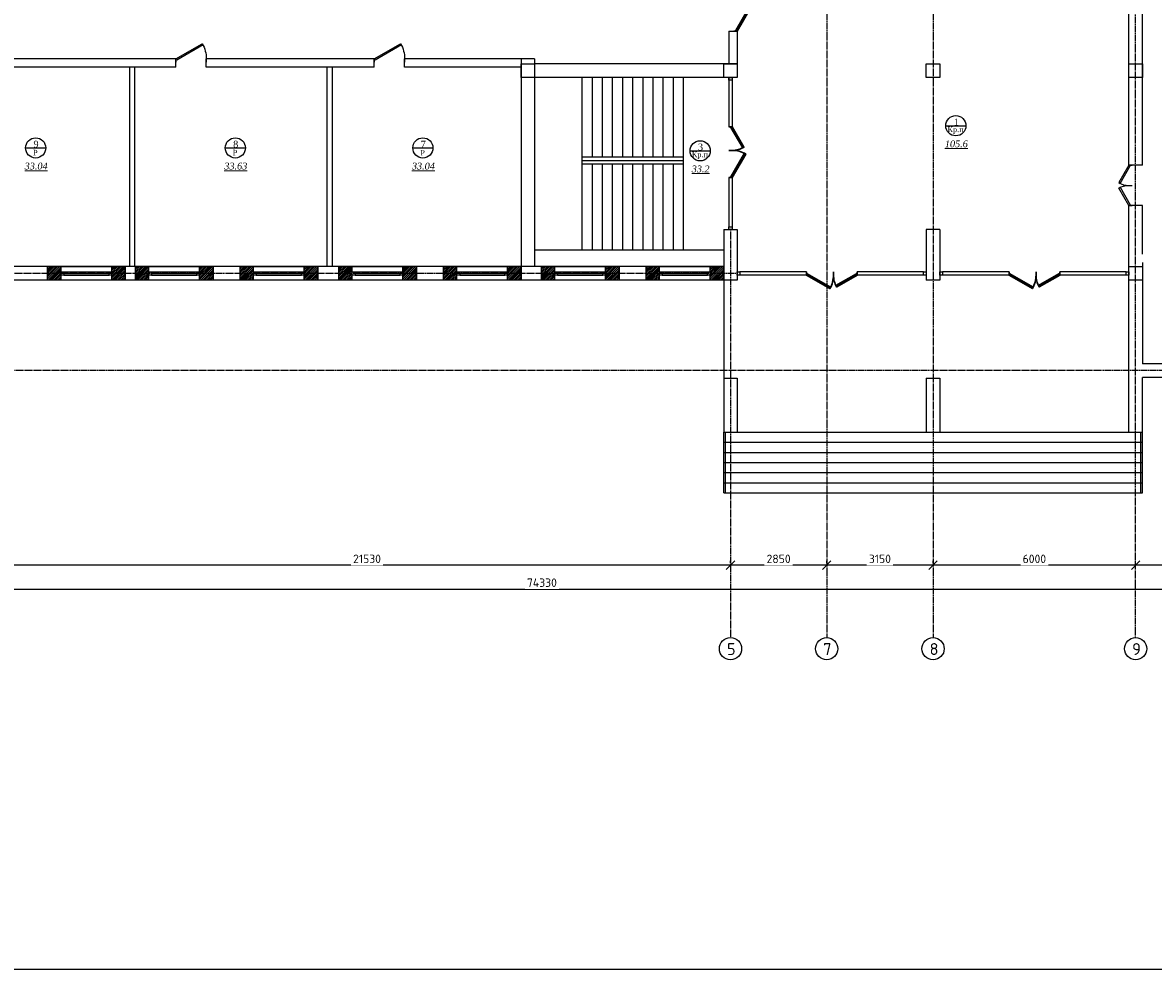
# Model space of a CAD drawing. Header units: inches. Extents: x 8001 to 766003, y -84601 to 563258.
# Tile 162 of 188: x 490337 to 523827, y 363688 to 391716. Entities that reach past the tile are written whole.
import ezdxf

# ---------------------------------------------------------------- set-up
doc = ezdxf.new("R2010")
doc.units = ezdxf.units.IN
doc.header["$MEASUREMENT"] = 0
doc.linetypes.add('Dashed', pattern=[19.05, 12.7, -6.35])
doc.layers.add('.', color=7, linetype='Continuous', lineweight=15)
doc.layers.add('0_Ном._пера__5', color=5, linetype='Continuous', lineweight=30)
doc.layers.add('PDF_Text', color=7, linetype='Continuous', true_color=0x002eb8)
doc.layers.add('РАЗРЕЗ', color=7, linetype='Continuous')
doc.styles.add('PDF ISOCPEUR', font='isocpeur.ttf')
doc.styles.add('Text style', font='isocpeur.ttf', dxfattribs={"height": 250})
doc.styles.add('TIEMS', font='times.ttf')
doc.dimstyles.new('Dim Style', dxfattribs={"dimtxt": 250, "dimasz": 250, "dimexe": 125, "dimexo": 62.5, "dimgap": 62.5, "dimtad": 1, "dimdec": 0, "dimtxsty": 'Text style', "dimblk": 'OBLIQUE', "dimcen": 250, "dimclrd": 256, "dimclre": 256, "dimclrt": 256, "dimadec": 0, "dimazin": 0, "dimtfac": 1, "dimtdec": 0, "dimtmove": 0, "dimatfit": 3, "dimldrblk": 'OBLIQUE', "dimfxl": 1, "dimlwd": -1, "dimlwe": -1, "dimarcsym": 0})

# ---------------------------------------------------------------- blocks, each defined once
blk = doc.blocks.new('*U278')
at = {"color": 5}
for p, q in [((0, 0), (0, -4)), ((-24, 0), (-24, -4))]:
    blk.add_line(p, q, dxfattribs=at)
blk.add_lwpolyline([(0, 0), (-20.8, 12), (-21.7, 10.5), (-0.9, -1.5)], close=True, dxfattribs=at)
blk.add_arc((0, 0), 24, 150, 180, dxfattribs=at)
blk = doc.blocks.new('*U290')
at = {"color": 5}
for p, q in [((0, 0), (0, -4)), ((-36, 0), (-36, -4))]:
    blk.add_line(p, q, dxfattribs=at)
blk.add_lwpolyline([(0, 0), (-31.2, 18), (-32.1, 16.5), (-0.9, -1.5)], close=True, dxfattribs=at)
blk.add_arc((0, 0), 36, 150, 180, dxfattribs=at)
blk = doc.blocks.new('_Oblique')
at = {"color": 0, "linetype": 'ByBlock', "lineweight": -2}
blk.add_line((-0.5, -0.5), (0.5, 0.5), dxfattribs=at)
blk = doc.blocks.new('*D223')
at = {"transparency": 16777216}
for p, q in [((231148, 177079), (231148, 177142)), ((244448, 177017), (231148, 177017)), ((244448, 177079), (244448, 177142))]:
    blk.add_line(p, q, dxfattribs=at)
at = {"layer": 'Defpoints', "color": 0, "transparency": 16777216}
for p in [(231148, 177017), (231148, 177017), (244448, 177017)]:
    blk.add_point(p, dxfattribs=at)
at = {"transparency": 16777216, "xscale": 250, "yscale": 250, "zscale": 250, "rotation": 180}
blk.add_blockref('_Oblique', (231148, 177017), dxfattribs=at)
at = {"transparency": 16777216, "xscale": 250, "yscale": 250, "zscale": 250}
blk.add_blockref('_Oblique', (244448, 177017), dxfattribs=at)
at = {"transparency": 16777216, "insert": (237798, 177204), "char_height": 250, "attachment_point": 5, "style": 'Text style', "bg_fill": 3, "box_fill_scale": 1.25, "bg_fill_color": 256, "bg_fill_true_color": 13158600, "bg_fill_transparency": 0}
blk.add_mtext('13300', dxfattribs=at)
blk = doc.blocks.new('*D224')
at = {"transparency": 16777216}
for p, q in [((225148, 177079), (225148, 177142)), ((231148, 177017), (225148, 177017)), ((231148, 177079), (231148, 177142))]:
    blk.add_line(p, q, dxfattribs=at)
at = {"layer": 'Defpoints', "color": 0, "transparency": 16777216}
for p in [(225148, 177017), (225148, 177017), (231148, 177017)]:
    blk.add_point(p, dxfattribs=at)
at = {"transparency": 16777216, "xscale": 250, "yscale": 250, "zscale": 250, "rotation": 180}
blk.add_blockref('_Oblique', (225148, 177017), dxfattribs=at)
at = {"transparency": 16777216, "xscale": 250, "yscale": 250, "zscale": 250}
blk.add_blockref('_Oblique', (231148, 177017), dxfattribs=at)
at = {"transparency": 16777216, "insert": (228148, 177204), "char_height": 250, "attachment_point": 5, "style": 'Text style', "bg_fill": 3, "box_fill_scale": 1.25, "bg_fill_color": 256, "bg_fill_true_color": 13158600, "bg_fill_transparency": 0}
blk.add_mtext('6000', dxfattribs=at)
blk = doc.blocks.new('*D225')
at = {"transparency": 16777216}
for p, q in [((221998, 177079), (221998, 177142)), ((225148, 177017), (221998, 177017)), ((225148, 177079), (225148, 177142))]:
    blk.add_line(p, q, dxfattribs=at)
at = {"layer": 'Defpoints', "color": 0, "transparency": 16777216}
for p in [(221998, 177017), (221998, 177017), (225148, 177017)]:
    blk.add_point(p, dxfattribs=at)
at = {"transparency": 16777216, "xscale": 250, "yscale": 250, "zscale": 250, "rotation": 180}
blk.add_blockref('_Oblique', (221998, 177017), dxfattribs=at)
at = {"transparency": 16777216, "xscale": 250, "yscale": 250, "zscale": 250}
blk.add_blockref('_Oblique', (225148, 177017), dxfattribs=at)
at = {"transparency": 16777216, "insert": (223573, 177204), "char_height": 250, "attachment_point": 5, "style": 'Text style', "bg_fill": 3, "box_fill_scale": 1.25, "bg_fill_color": 256, "bg_fill_true_color": 13158600, "bg_fill_transparency": 0}
blk.add_mtext('3150', dxfattribs=at)
blk = doc.blocks.new('*D226')
at = {"transparency": 16777216}
for p, q in [((219148, 177079), (219148, 177142)), ((221998, 177017), (219148, 177017)), ((221998, 177079), (221998, 177142))]:
    blk.add_line(p, q, dxfattribs=at)
at = {"layer": 'Defpoints', "color": 0, "transparency": 16777216}
for p in [(219148, 177017), (219148, 177017), (221998, 177017)]:
    blk.add_point(p, dxfattribs=at)
at = {"transparency": 16777216, "xscale": 250, "yscale": 250, "zscale": 250, "rotation": 180}
blk.add_blockref('_Oblique', (219148, 177017), dxfattribs=at)
at = {"transparency": 16777216, "xscale": 250, "yscale": 250, "zscale": 250}
blk.add_blockref('_Oblique', (221998, 177017), dxfattribs=at)
at = {"transparency": 16777216, "insert": (220573, 177204), "char_height": 250, "attachment_point": 5, "style": 'Text style', "bg_fill": 3, "box_fill_scale": 1.25, "bg_fill_color": 256, "bg_fill_true_color": 13158600, "bg_fill_transparency": 0}
blk.add_mtext('2850', dxfattribs=at)
blk = doc.blocks.new('*D227')
at = {"transparency": 16777216}
for p, q in [((197618, 177079), (197618, 177142)), ((219148, 177017), (197618, 177017)), ((219148, 177079), (219148, 177142))]:
    blk.add_line(p, q, dxfattribs=at)
at = {"layer": 'Defpoints', "color": 0, "transparency": 16777216}
for p in [(197618, 177017), (197618, 177017), (219148, 177017)]:
    blk.add_point(p, dxfattribs=at)
at = {"transparency": 16777216, "xscale": 250, "yscale": 250, "zscale": 250, "rotation": 180}
blk.add_blockref('_Oblique', (197618, 177017), dxfattribs=at)
at = {"transparency": 16777216, "xscale": 250, "yscale": 250, "zscale": 250}
blk.add_blockref('_Oblique', (219148, 177017), dxfattribs=at)
at = {"transparency": 16777216, "insert": (208383, 177204), "char_height": 250, "attachment_point": 5, "style": 'Text style', "bg_fill": 3, "box_fill_scale": 1.25, "bg_fill_color": 256, "bg_fill_true_color": 13158600, "bg_fill_transparency": 0}
blk.add_mtext('21530', dxfattribs=at)
blk = doc.blocks.new('*D230')
at = {"transparency": 16777216}
for p, q in [((176598, 176387), (176598, 176186)), ((176598, 176311), (250528, 176311)), ((250528, 176374), (250528, 176436))]:
    blk.add_line(p, q, dxfattribs=at)
at = {"layer": 'Defpoints', "color": 0, "transparency": 16777216}
for p in [(176598, 176450), (250528, 176311), (250528, 176311)]:
    blk.add_point(p, dxfattribs=at)
at = {"transparency": 16777216, "xscale": 250, "yscale": 250, "zscale": 250, "rotation": 180}
blk.add_blockref('_Oblique', (176598, 176311), dxfattribs=at)
at = {"transparency": 16777216, "xscale": 250, "yscale": 250, "zscale": 250}
blk.add_blockref('_Oblique', (250528, 176311), dxfattribs=at)
at = {"transparency": 16777216, "insert": (213563, 176499), "char_height": 250, "attachment_point": 5, "style": 'Text style', "bg_fill": 3, "box_fill_scale": 1.25, "bg_fill_color": 256, "bg_fill_true_color": 13158600, "bg_fill_transparency": 0}
blk.add_mtext('74330', dxfattribs=at)
blk = doc.blocks.new('wrw')
at = {"layer": '.'}
h = blk.add_hatch(dxfattribs=at)
h.set_pattern_fill('JIS_LC_8', color=32, scale=5)
h.set_pattern_definition([(45, (0, 0), (-27.57716447, 27.57716447), []), (45, (2, 0), (-27.57716447, 27.57716447), [])])
h.paths.add_polyline_path([(-1675824, -1869871), (-1676224, -1869871), (-1676224, -1870071), (-1675824, -1870071), (-1675824, -1870021)])
h.paths.add_polyline_path([(-1675824, -1870071), (-1676224, -1870071), (-1676224, -1870271), (-1675824, -1870271)])
h.paths.add_polyline_path([(-1673924, -1870071), (-1674324, -1870071), (-1674324, -1870121), (-1674324, -1870271), (-1673924, -1870271)])
h.paths.add_polyline_path([(-1673924, -1869871), (-1674324, -1869871), (-1674324, -1870071), (-1673924, -1870071)])
for p, q in [((-1676224, -1870271), (-1676224, -1869871)), ((-1675824, -1870271), (-1675824, -1869871)), ((-1674324, -1870271), (-1674324, -1869871)), ((-1673924, -1870271), (-1673924, -1869871))]:
    blk.add_line(p, q)
at = {"color": 5, "linetype": 'ByBlock', "lineweight": 25, "ltscale": 2}
for points in [[(-1675824, -1870021), (-1675744, -1870021), (-1675744, -1870121), (-1675824, -1870121)], [(-1674404, -1870021), (-1674324, -1870021), (-1674324, -1870121), (-1674404, -1870121)]]:
    blk.add_lwpolyline(points, close=True, dxfattribs=at)
at = {"color": 5}
for points in [[(-1675744, -1870021), (-1674404, -1870021)], [(-1675744, -1870071), (-1674404, -1870071)], [(-1675744, -1870121), (-1674404, -1870121)]]:
    blk.add_lwpolyline(points, dxfattribs=at)
blk = doc.blocks.new('*U303')
at = {"color": 5}
for p, q in [((0, 0), (0, 4)), ((28, 0), (28, 4))]:
    blk.add_line(p, q, dxfattribs=at)
blk.add_lwpolyline([(0, 0), (24.2, -14), (25.1, -12.5), (0.9, 1.5)], close=True, dxfattribs=at)
blk.add_arc((0, 0), 28, 330, 0, dxfattribs=at)
blk = doc.blocks.new('*U304')
at = {"color": 5}
for p, q in [((0, 0), (0, 4)), ((32, 0), (32, 4))]:
    blk.add_line(p, q, dxfattribs=at)
blk.add_lwpolyline([(0, 0), (27.7, -16), (28.6, -14.5), (0.9, 1.5)], close=True, dxfattribs=at)
blk.add_arc((0, 0), 32, 330, 0, dxfattribs=at)
blk = doc.blocks.new('*U291')
at = {"color": 5}
for p, q in [((-30, 0), (-30, 4)), ((0, 0), (0, 4))]:
    blk.add_line(p, q, dxfattribs=at)
blk.add_lwpolyline([(0, 0), (-26, -15), (-26.9, -13.5), (-0.9, 1.5)], close=True, dxfattribs=at)
blk.add_arc((0, 0), 30, 180, 210, dxfattribs=at)
blk = doc.blocks.new('sjjg')
at = {"color": 1, "linetype": 'Dashed', "ltscale": 2}
for p, q in [((225147.8, 230195.7), (225147.8, 174874.9)), ((231147.8, 174874.9), (231147.8, 230395.7)), ((219147.8, 186955.7), (219147.8, 174874.9)), ((219347.8, 185655.7), (170054.2, 185655.7)), ((248647.8, 182775.7), (170054.2, 182775.7))]:
    blk.add_line(p, q, dxfattribs=at)
for p, q in [((230947.8, 188861.1), (230947.8, 194725.7)), ((231347.8, 188861.1), (231347.8, 194725.7)), ((219097.8, 192825.7), (219097.8, 191855.7)), ((219097.8, 192825.7), (219347.8, 192825.7)), ((219347.8, 192825.7), (219347.8, 191455.7)), ((202723.6, 192005.7), (197773.6, 192005.7)), ((202723.6, 191755.7), (202723.6, 192005.7)), ((208597.8, 192005.7), (203623.6, 192005.7)), ((203623.6, 191755.7), (203623.6, 192005.7)), ((208597.8, 191755.7), (208597.8, 192005.7)), ((213347.8, 192005.7), (209497.8, 192005.7)), ((209497.8, 191755.7), (209497.8, 192005.7)), ((212947.8, 192005.7), (212947.8, 185855.7)), ((213347.8, 192005.7), (213347.8, 185855.7)), ((202723.6, 191755.7), (197773.6, 191755.7)), ((201347.8, 191755.7), (201347.8, 185855.7)), ((201497.8, 191755.7), (201497.8, 185855.7)), ((208597.8, 191755.7), (203623.6, 191755.7)), ((207197.8, 191755.7), (207197.8, 185855.7)), ((207347.8, 191755.7), (207347.8, 185855.7)), ((212947.8, 191755.7), (209497.8, 191755.7)), ((219347.8, 191855.7), (213347.8, 191855.7)), ((219347.8, 191455.7), (213347.8, 191455.7)), ((214747.8, 191455.7), (214747.8, 186355.7)), ((215047.8, 191455.7), (215047.8, 189100.7)), ((215347.8, 191455.7), (215347.8, 189100.7)), ((215647.8, 191455.7), (215647.8, 189100.7)), ((215947.8, 191455.7), (215947.8, 189100.7)), ((216247.8, 191455.7), (216247.8, 189100.7)), ((216547.8, 191455.7), (216547.8, 189100.7)), ((216847.8, 191455.7), (216847.8, 189100.7)), ((217147.8, 191455.7), (217147.8, 189100.7)), ((217447.8, 191455.7), (217447.8, 189100.7)), ((217747.8, 191455.7), (217747.8, 186355.7)), ((214747.8, 189100.7), (217747.8, 189100.7)), ((214747.8, 189000.7), (217747.8, 189000.7)), ((214747.8, 188900.7), (217747.8, 188900.7)), ((215047.8, 188900.7), (215047.8, 186355.7)), ((215347.8, 188900.7), (215347.8, 186355.7)), ((215647.8, 188900.7), (215647.8, 186355.7)), ((215947.8, 188900.7), (215947.8, 186355.7)), ((216247.8, 188900.7), (216247.8, 186355.7)), ((216547.8, 188900.7), (216547.8, 186355.7)), ((216847.8, 188900.7), (216847.8, 186355.7)), ((217147.8, 188900.7), (217147.8, 186355.7)), ((217447.8, 188900.7), (217447.8, 186355.7)), ((231347.8, 188861.1), (230947.8, 188861.1)), ((230947.8, 180955.7), (230947.8, 187661.1)), ((231347.8, 187661.1), (230947.8, 187661.1)), ((231347.8, 186225.7), (231347.8, 187661.1)), ((218947.8, 186955.7), (218947.8, 185455.7)), ((219347.8, 186955.7), (219347.8, 185455.7)), ((224947.8, 186955.7), (224947.8, 185455.7)), ((225347.8, 186955.7), (225347.8, 185455.7)), ((213347.8, 186355.7), (218947.8, 186355.7)), ((231347.8, 185975.7), (231347.8, 182975.7)), ((218947.8, 185855.7), (176799.4, 185855.7)), ((198923.6, 185455.7), (198923.6, 185855.7)), ((201223.6, 185455.7), (201223.6, 185855.7)), ((201523.6, 185455.7), (201523.6, 185855.7)), ((203823.6, 185455.7), (203823.6, 185855.7)), ((204623.6, 185455.7), (204623.6, 185855.7)), ((206923.6, 185455.7), (206923.6, 185855.7)), ((207547.8, 185455.7), (207547.8, 185855.7)), ((209847.8, 185455.7), (209847.8, 185855.7)), ((210647.8, 185455.7), (210647.8, 185855.7)), ((212947.8, 185455.7), (212947.8, 185855.7)), ((213547.8, 185455.7), (213547.8, 185855.7)), ((215847.8, 185455.7), (215847.8, 185855.7)), ((216647.8, 185455.7), (216647.8, 185855.7)), ((218947.8, 185455.7), (218947.8, 185855.7)), ((219347.8, 185455.7), (176399.4, 185455.7)), ((218947.8, 185455.7), (218947.8, 180955.7)), ((244247.8, 182975.7), (231347.8, 182975.7)), ((218947.8, 182555.7), (218947.8, 180955.7)), ((218947.8, 182555.7), (219347.8, 182555.7)), ((219347.8, 182555.7), (219347.8, 180955.7)), ((224947.8, 182555.7), (224947.8, 180955.7)), ((224947.8, 182555.7), (225347.8, 182555.7)), ((225347.8, 182555.7), (225347.8, 180955.7)), ((248847.8, 182575.7), (231347.8, 182575.7)), ((231347.8, 180955.7), (231347.8, 182575.7)), ((218947.8, 180955.7), (219347.8, 180955.7)), ((218947.8, 180955.7), (230947.8, 180955.7)), ((218947.8, 179155.7), (218947.8, 180955.7)), ((224947.8, 180955.7), (225347.8, 180955.7)), ((230947.8, 180955.7), (231347.8, 180955.7)), ((231347.8, 179155.7), (231347.8, 180955.7)), ((218947.8, 180655.7), (231347.8, 180655.7)), ((218947.8, 180355.7), (231347.8, 180355.7)), ((218947.8, 180055.7), (231347.8, 180055.7)), ((218947.8, 179755.7), (231347.8, 179755.7)), ((218947.8, 179455.7), (231347.8, 179455.7)), ((218947.8, 179155.7), (231347.8, 179155.7))]:
    blk.add_line(p, q)
at = {"color": 5}
for p, q in [((218997.8, 179155.7), (218997.8, 180955.7)), ((231297.8, 179155.7), (231297.8, 180955.7))]:
    blk.add_line(p, q, dxfattribs=at)
for points in [[(212947.8, 191855.7), (213347.8, 191855.7), (213347.8, 191455.7), (212947.8, 191455.7)], [(218947.8, 191855.7), (219347.8, 191855.7), (219347.8, 191455.7), (218947.8, 191455.7)], [(224947.8, 191855.7), (225347.8, 191855.7), (225347.8, 191455.7), (224947.8, 191455.7)], [(230947.8, 191855.7), (231347.8, 191855.7), (231347.8, 191455.7), (230947.8, 191455.7)], [(230947.8, 185855.7), (231347.8, 185855.7), (231347.8, 185455.7), (230947.8, 185455.7)]]:
    blk.add_lwpolyline(points, close=True)
at = {"color": 5, "linetype": 'ByBlock', "lineweight": 25, "ltscale": 2}
for points in [[(219097.8, 191375.7), (219097.8, 191455.7), (219197.8, 191455.7), (219197.8, 191375.7)], [(219097.8, 186955.7), (219097.8, 187035.7), (219197.8, 187035.7), (219197.8, 186955.7)], [(219347.8, 185705.7), (219427.8, 185705.7), (219427.8, 185605.7), (219347.8, 185605.7)], [(224867.8, 185705.7), (224947.8, 185705.7), (224947.8, 185605.7), (224867.8, 185605.7)], [(225347.8, 185705.7), (225427.8, 185705.7), (225427.8, 185605.7), (225347.8, 185605.7)], [(230867.8, 185705.7), (230947.8, 185705.7), (230947.8, 185605.7), (230867.8, 185605.7)]]:
    blk.add_lwpolyline(points, close=True, dxfattribs=at)
for points in [[(218947.8, 186955.7), (219347.8, 186955.7)], [(225347.8, 186955.7), (224947.8, 186955.7)], [(225347.8, 185455.7), (224947.8, 185455.7)]]:
    blk.add_lwpolyline(points)
for centre in [(219147.8, 174544.9), (221997.8, 174544.9), (225147.8, 174544.9), (231147.8, 174544.9)]:
    blk.add_circle(centre, 330)
at = {"layer": 'РАЗРЕЗ', "color": 5, "linetype": 'ByBlock', "lineweight": 25, "ltscale": 2}
for p, q in [((219097.8, 191455.7), (219097.8, 189995.7)), ((219197.8, 191455.7), (219197.8, 189995.7)), ((219197.8, 189995.7), (219097.8, 189995.7)), ((219097.8, 188495.7), (219097.8, 187035.7)), ((219197.8, 188495.7), (219097.8, 188495.7)), ((219197.8, 188495.7), (219197.8, 187035.7)), ((221397.8, 185705.7), (219427.8, 185705.7)), ((221397.8, 185605.7), (219427.8, 185605.7)), ((221397.8, 185605.7), (221397.8, 185705.7)), ((224867.8, 185705.7), (222897.8, 185705.7)), ((222897.8, 185605.7), (222897.8, 185705.7)), ((224867.8, 185605.7), (222897.8, 185605.7)), ((227397.8, 185705.7), (225427.8, 185705.7)), ((227397.8, 185605.7), (225427.8, 185605.7)), ((227397.8, 185605.7), (227397.8, 185705.7)), ((230867.8, 185705.7), (228897.8, 185705.7)), ((228897.8, 185605.7), (228897.8, 185705.7)), ((230867.8, 185605.7), (228897.8, 185605.7))]:
    blk.add_line(p, q, dxfattribs=at)
at = {"layer": 'РАЗРЕЗ', "linetype": 'ByBlock', "lineweight": 25, "ltscale": 2}
for points in [[(225523.7, 190027.1), (226121.6, 190027.1)], [(198270.2, 189368.4), (198868.1, 189368.4)], [(204183.8, 189368.4), (204781.7, 189368.4)], [(209739, 189368.4), (210337, 189368.4)], [(217950.8, 189284.5), (218548.7, 189284.5)]]:
    blk.add_lwpolyline(points, dxfattribs=at)
for points in [[(198923.6, 185855.7), (201223.6, 185855.7), (201223.6, 185455.7), (198923.6, 185455.7)], [(201523.6, 185855.7), (203823.6, 185855.7), (203823.6, 185455.7), (201523.6, 185455.7)], [(204623.6, 185855.7), (206923.6, 185855.7), (206923.6, 185455.7), (204623.6, 185455.7)], [(207547.8, 185855.7), (209847.8, 185855.7), (209847.8, 185455.7), (207547.8, 185455.7)], [(210647.8, 185855.7), (212947.8, 185855.7), (212947.8, 185455.7), (210647.8, 185455.7)], [(213547.8, 185855.7), (215847.8, 185855.7), (215847.8, 185455.7), (213547.8, 185455.7)], [(216647.8, 185855.7), (218947.8, 185855.7), (218947.8, 185455.7), (216647.8, 185455.7)]]:
    blk.add_lwpolyline(points, close=True, dxfattribs=at)
at = {"layer": 'РАЗРЕЗ', "color": 5, "linetype": 'ByBlock', "lineweight": 25, "ltscale": 2}
for points in [[(221397.8, 185705.7), (221397.8, 185605.7)], [(227397.8, 185705.7), (227397.8, 185605.7)]]:
    blk.add_lwpolyline(points, dxfattribs=at)
at = {"layer": 'РАЗРЕЗ', "linetype": 'ByBlock', "lineweight": 25, "ltscale": 2}
for centre in [(225822.7, 190027.1), (198569.2, 189368.4), (204482.7, 189368.4), (210038, 189368.4), (218249.7, 189284.5)]:
    blk.add_circle(centre, 299, dxfattribs=at)
at = {"color": 5, "xscale": -25, "yscale": 25, "zscale": 25}
for p in [(202723.6, 192005.7), (208597.8, 192005.7)]:
    blk.add_blockref('*U290', p, dxfattribs=at)
at = {"color": 5, "yscale": 25, "zscale": 25}
for p, xscale, rotation in [((230947.8, 188861.1), 25, 90.00000000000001), ((230947.8, 187661.1), -25, 90)]:
    blk.add_blockref('*U278', p, dxfattribs=dict(at, xscale=xscale, rotation=rotation))
at = {"layer": '0_Ном._пера__5', "color": 5, "yscale": 25, "zscale": 25}
for name, p, xscale, rotation in [('*U291', (219347.8, 192825.7), -25, 90), ('*U303', (219197.8, 189995.7), -25, 90), ('*U304', (219197.8, 188495.7), 25, 90.00000000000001)]:
    blk.add_blockref(name, p, dxfattribs=dict(at, xscale=xscale, rotation=rotation))
for name, p, xscale in [('*U304', (221397.8, 185605.7), 25), ('*U303', (222897.8, 185605.7), -25), ('*U304', (227397.8, 185605.7), 25), ('*U303', (228897.8, 185605.7), -25)]:
    blk.add_blockref(name, p, dxfattribs=dict(at, xscale=xscale))
at = {"layer": 'РАЗРЕЗ', "linetype": 'ByBlock', "lineweight": 25}
for p in [(1875147.2, 2055726.6), (1877747.2, 2055726.6), (1880847.2, 2055726.6), (1883771.4, 2055726.6), (1886871.4, 2055726.6), (1889771.4, 2055726.6), (1892871.4, 2055726.6)]:
    blk.add_blockref('wrw', p, dxfattribs=at)
at = {"lineweight": 0, "ltscale": 100, "attachment_point": 5, "style": 'TIEMS'}
for s, insert, char_height, width in [('\\A1;1', (225834.1, 190138.1), 200, 250.18), ('\\A1;Кр.п', (225813.7, 189891.7), 160, 925.177), ('\\A1;9', (198580.6, 189479.4), 200, 250.18), ('\\A1;8', (204494.2, 189479.4), 200, 250.18), ('\\A1;7', (210049.4, 189479.4), 200, 250.18), ('\\A1;Р', (198560.3, 189233.1), 160, 925.177), ('\\A1;Р', (204473.8, 189233.1), 160, 925.177), ('\\A1;Р', (210029, 189226.8), 160, 925.177), ('\\A1;Кр.п', (218240.8, 189149.1), 160, 925.177), ('\\A1;3', (218261.1, 189395.4), 200, 250.18)]:
    blk.add_mtext(s, dxfattribs=dict(at, insert=insert, char_height=char_height, width=width))
at = {"lineweight": 0, "ltscale": 100, "char_height": 200, "attachment_point": 5, "style": 'TIEMS'}
for s, insert in [('\\A1;{\\fTimes New Roman|b0|i1|c204|p18;\\L105.6}', (225837, 189488.4)), ('\\A1;{\\fTimes New Roman|b0|i1|c204|p18;\\L33.04}', (198583.5, 188829.7)), ('\\A1;{\\fTimes New Roman|b0|i1|c204|p18;\\L33.63}', (204497, 188829.7)), ('\\A1;{\\fTimes New Roman|b0|i1|c204|p18;\\L33.04}', (210052.3, 188829.7)), ('\\A1;{\\fTimes New Roman|b0|i1|c204|p18;\\L33.2}', (218264, 188745.8))]:
    blk.add_mtext(s, dxfattribs=dict(at, insert=insert))
at = {"layer": 'PDF_Text', "color": 0, "style": 'PDF ISOCPEUR'}
for s, p in [('5', (219043.9, 174357.7)), ('7', (221893.9, 174357.7)), ('8', (225043.9, 174357.7)), ('9', (231043.9, 174357.7))]:
    blk.add_text(s, height=351.7, dxfattribs=at).set_placement(p)
dim = blk.add_linear_dim(base=(231147.8, 177016.5), p1=(244447.8, 177016.5), p2=(231147.8, 177016.5), dimstyle='Dim Style', override={"dimtfill": 1, "dimarcsym": 1})
dim.commit()
dim.dimension.update_dxf_attribs({"geometry": '*D223', "text_midpoint": (237797.8, 177204)})
dim = blk.add_linear_dim(base=(250527.8, 176311.2), p1=(176597.8, 176450), p2=(250527.8, 176311.2), text='74330', dimstyle='Dim Style', override={"dimtfill": 1, "dimarcsym": 1})
dim.commit()
dim.dimension.update_dxf_attribs({"geometry": '*D230', "text_midpoint": (213562.8, 176498.7)})
dim = blk.add_linear_dim(base=(225147.8, 177016.5), p1=(231147.8, 177016.5), p2=(225147.8, 177016.5), dimstyle='Dim Style', override={"dimtfill": 1, "dimarcsym": 1})
dim.commit()
dim.dimension.update_dxf_attribs({"geometry": '*D224', "text_midpoint": (228147.8, 177204)})
dim = blk.add_linear_dim(base=(221997.8, 177016.5), p1=(225147.8, 177016.5), p2=(221997.8, 177016.5), dimstyle='Dim Style', override={"dimtfill": 1, "dimarcsym": 1})
dim.commit()
dim.dimension.update_dxf_attribs({"geometry": '*D225', "text_midpoint": (223572.8, 177204)})
dim = blk.add_linear_dim(base=(219147.8, 177016.5), p1=(221997.8, 177016.5), p2=(219147.8, 177016.5), dimstyle='Dim Style', override={"dimtfill": 1, "dimarcsym": 1})
dim.commit()
dim.dimension.update_dxf_attribs({"geometry": '*D226', "text_midpoint": (220572.8, 177204)})
at = {"color": 1, "linetype": 'Dashed', "ltscale": 2}
blk.add_line((221997.8, 230195.7), (221997.8, 174874.9), dxfattribs=at)
dim = blk.add_linear_dim(base=(197617.8, 177016.5), p1=(219147.8, 177016.5), p2=(197617.8, 177016.5), dimstyle='Dim Style', override={"dimtfill": 1, "dimarcsym": 1})
dim.commit()
dim.dimension.update_dxf_attribs({"geometry": '*D227', "text_midpoint": (208382.8, 177204)})

msp = doc.modelspace()

# ---------------------------------------------------------------- block references
msp.add_blockref('sjjg', (292154.516, 198637.601))

# ---------------------------------------------------------------- next in the draw order: linework, layer by layer
msp.add_lwpolyline([(460584.157, 432088.364), (558084.157, 432088.364), (558084.157, 363688.364), (460584.157, 363688.364)], close=True)

doc.saveas('drawing.dxf')
